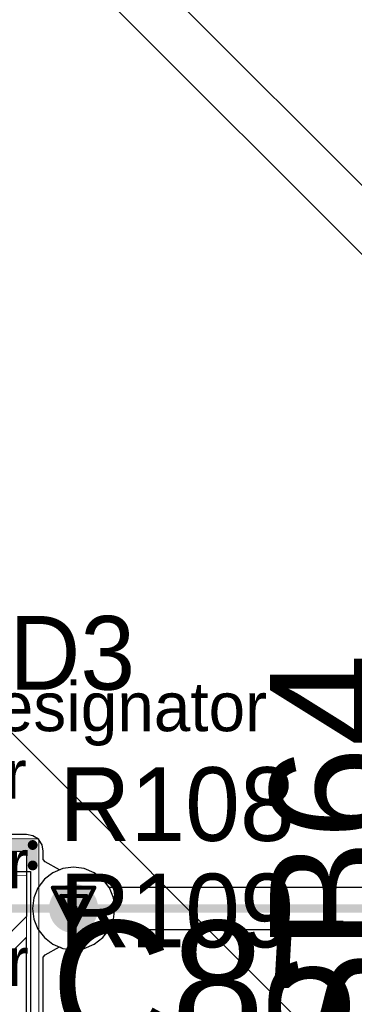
# Model space of a CAD drawing. Header units: millimetres. Extents: x 138 to 555, y 26 to 334.
# Tile 178 of 256: x 201 to 205, y 169 to 181. Entities that reach past the tile are written whole.
import ezdxf

# ---------------------------------------------------------------- set-up
doc = ezdxf.new("R2010")
doc.units = ezdxf.units.MM
for name, color, linetype in [('BottomLayer', 5, 'Continuous'), ('DrillDrawing', 1, 'Continuous'), ('Mechanical20', 56, 'Continuous'), ('Mechanical27', 56, 'Continuous'), ('MidLayer1', 16, 'Continuous'), ('MidLayer2', 76, 'Continuous'), ('MidLayer3', 90, 'Continuous'), ('MidLayer4', 156, 'Continuous'), ('MultiLayer', 9, 'Continuous'), ('TopLayer', 1, 'Continuous'), ('TopOverlay', 2, 'Continuous'), ('TopPaste', 8, 'Continuous'), ('TopSolder', 216, 'Continuous'), ('ViaHoleLayer', 16, 'Continuous')]:
    doc.layers.add(name, color=color, linetype=linetype)

# ---------------------------------------------------------------- blocks, each defined once
blk = doc.blocks.new('SOLDER_BRIDGE_R0603_0R_964')
at = {"layer": 'Mechanical20', "const_width": 0.01}
for points in [[(-0.2, 0.65), (-1.35, 0.65)], [(-1.35, -0.65), (-1.35, 0.65)], [(1.35, 0.65), (-0.2, 0.65)], [(1.35, -0.65), (1.35, 0.65)], [(1.35, -0.65), (-1.35, -0.65)]]:
    blk.add_lwpolyline(points, dxfattribs=at)
at = {"layer": 'Mechanical20', "const_width": 0.005}
for points in [[(-1.352, 0.65, 1), (-1.348, 0.65, 1)], [(-1.352, 0.65, 1), (-1.348, 0.65, 1)], [(-0.202, 0.65, 1), (-0.198, 0.65, 1)], [(-0.202, 0.65, 1), (-0.198, 0.65, 1)], [(1.348, 0.65, 1), (1.352, 0.65, 1)], [(1.348, 0.65, 1), (1.352, 0.65, 1)], [(-1.352, -0.65, 1), (-1.348, -0.65, 1)], [(-1.352, -0.65, 1), (-1.348, -0.65, 1)], [(1.348, -0.65, 1), (1.352, -0.65, 1)], [(1.348, -0.65, 1), (1.352, -0.65, 1)]]:
    blk.add_lwpolyline(points, format="xyb", close=True, dxfattribs=at)
at = {"layer": 'Mechanical27', "const_width": 0.01}
for points in [[(-0.9, -0.5), (-0.9, 0.5)], [(0.9, 0.5), (-0.9, 0.5)], [(0.9, -0.5), (0.9, 0.5)], [(0.9, -0.5), (-0.9, -0.5)]]:
    blk.add_lwpolyline(points, dxfattribs=at)
at = {"layer": 'Mechanical27', "const_width": 0.005}
for points in [[(-0.903, 0.5, 1), (-0.898, 0.5, 1)], [(-0.903, 0.5, 1), (-0.898, 0.5, 1)], [(0.898, 0.5, 1), (0.903, 0.5, 1)], [(0.898, 0.5, 1), (0.903, 0.5, 1)], [(-0.903, -0.5, 1), (-0.898, -0.5, 1)], [(-0.903, -0.5, 1), (-0.898, -0.5, 1)], [(0.898, -0.5, 1), (0.903, -0.5, 1)], [(0.898, -0.5, 1), (0.903, -0.5, 1)]]:
    blk.add_lwpolyline(points, format="xyb", close=True, dxfattribs=at)
at = {"layer": 'TopLayer'}
for p, q in [((-1.2, -0.5), (-1.2, 0.5)), ((-1.2, 0.5), (-0.4, 0.5)), ((-0.4, 0.5), (0.1, 0)), ((-0.15, 0.5), (-0.15, 0.5)), ((-0.15, 0.5), (0.35, 0)), ((1.2, 0.5), (-0.15, 0.5)), ((1.2, -0.5), (1.2, 0.5)), ((0.1, 0), (-0.4, -0.5)), ((0.35, 0), (-0.15, -0.5)), ((-1.2, -0.5), (-1.2, -0.5)), ((-0.4, -0.5), (-1.2, -0.5)), ((-0.15, -0.5), (1.2, -0.5))]:
    blk.add_line(p, q, dxfattribs=at)
at = {"layer": 'TopLayer', "const_width": 0.127}
for points in [[(-0.563, 0, 1), (-0.436, 0, 1)], [(0.536, 0, 1), (0.663, 0, 1)]]:
    blk.add_lwpolyline(points, format="xyb", close=True, dxfattribs=at)
at = {"layer": 'TopOverlay', "const_width": 0.12}
for points in [[(-1.275, 0.175), (-1.275, 0.575)], [(-1.025, 0.575), (-1.275, 0.575)], [(1.275, 0.575), (1.025, 0.575)], [(1.275, -0.575), (1.275, 0.575)], [(-1.275, -0.575), (-1.275, 0.175)], [(-1.025, -0.575), (-1.275, -0.575)], [(1.275, -0.575), (1.025, -0.575)]]:
    blk.add_lwpolyline(points, dxfattribs=at)
at = {"layer": 'TopOverlay', "const_width": 0.06}
for points in [[(-1.305, 0.575, 1), (-1.245, 0.575, 1)], [(-1.305, 0.575, 1), (-1.245, 0.575, 1)], [(-1.055, 0.575, 1), (-0.995, 0.575, 1)], [(0.995, 0.575, 1), (1.055, 0.575, 1)], [(1.245, 0.575, 1), (1.305, 0.575, 1)], [(1.245, 0.575, 1), (1.305, 0.575, 1)], [(-1.305, 0.175, 1), (-1.245, 0.175, 1)], [(-1.305, 0.175, 1), (-1.245, 0.175, 1)], [(-1.305, -0.575, 1), (-1.245, -0.575, 1)], [(-1.305, -0.575, 1), (-1.245, -0.575, 1)], [(-1.055, -0.575, 1), (-0.995, -0.575, 1)], [(0.995, -0.575, 1), (1.055, -0.575, 1)], [(1.245, -0.575, 1), (1.305, -0.575, 1)], [(1.245, -0.575, 1), (1.305, -0.575, 1)]]:
    blk.add_lwpolyline(points, format="xyb", close=True, dxfattribs=at)
at = {"layer": 'TopPaste', "const_width": 0.127}
for points in [[(-0.563, 0, 1), (-0.436, 0, 1)], [(0.536, 0, 1), (0.663, 0, 1)]]:
    blk.add_lwpolyline(points, format="xyb", close=True, dxfattribs=at)
at = {"layer": 'TopSolder'}
for p, q in [((-0.95, 0.55), (-0.95, 0.55)), ((-0.95, 0.55), (0.95, 0.55)), ((-0.95, -0.55), (-0.95, 0.55)), ((0.95, 0.55), (0.95, -0.55)), ((0.95, -0.55), (-0.95, -0.55))]:
    blk.add_line(p, q, dxfattribs=at)
at = {"layer": 'TopSolder', "const_width": 0.177}
for points in [[(-0.588, 0, 1), (-0.412, 0, 1)], [(0.512, 0, 1), (0.688, 0, 1)]]:
    blk.add_lwpolyline(points, format="xyb", close=True, dxfattribs=at)

msp = doc.modelspace()

# ---------------------------------------------------------------- linework, layer by layer
at = {"layer": 'BottomLayer'}
for p, q in [((201.343, 170.319), (201.239, 170.239)), ((201.465, 170.37), (201.343, 170.319)), ((201.595, 170.387), (201.465, 170.37)), ((201.726, 170.37), (201.595, 170.387)), ((201.848, 170.319), (201.726, 170.37)), ((201.952, 170.239), (201.848, 170.319)), ((201.239, 170.239), (201.159, 170.135)), ((202.03, 170.137), (201.952, 170.239)), ((201.159, 170.135), (201.108, 170.013)), ((211.445, 170.137), (202.03, 170.137)), ((201.108, 170.013), (201.091, 169.882)), ((201.091, 169.882), (201.108, 169.752)), ((201.108, 169.752), (201.159, 169.63)), ((201.159, 169.63), (201.239, 169.526)), ((201.952, 169.526), (202.03, 169.627)), ((202.03, 169.627), (211.34, 169.627)), ((201.239, 169.526), (201.343, 169.446)), ((201.343, 169.446), (201.465, 169.395)), ((201.726, 169.395), (201.848, 169.446)), ((201.848, 169.446), (201.952, 169.526)), ((201.465, 169.395), (201.595, 169.378)), ((201.595, 169.378), (201.726, 169.395))]:
    msp.add_line(p, q, dxfattribs=at)
for points, const_width in [([(201.445, 169.882, 1), (201.745, 169.882, 1)], 0.3), ([(201.57, 169.882, 1), (201.62, 169.882, 1)], 0.05)]:
    msp.add_lwpolyline(points, format="xyb", close=True, dxfattribs=dict(at, const_width=const_width))
at = {"layer": 'BottomLayer', "const_width": 0.1}
msp.add_lwpolyline([(201.595, 169.882), (211.445, 169.882)], dxfattribs=at)
at = {"layer": 'DrillDrawing', "const_width": 0.0508}
for points in [[(201.341, 170.136), (201.849, 170.136)], [(201.341, 170.136), (201.595, 169.628)], [(201.595, 169.628), (201.849, 170.136)], [(201.443, 170.035), (201.748, 170.035)], [(201.443, 170.035), (201.595, 169.73)], [(201.595, 169.73), (201.748, 170.035)]]:
    msp.add_lwpolyline(points, dxfattribs=at)
at = {"layer": 'DrillDrawing', "const_width": 0.0254}
for points in [[(201.329, 170.136, 1), (201.354, 170.136, 1)], [(201.329, 170.136, 1), (201.354, 170.136, 1)], [(201.837, 170.136, 1), (201.862, 170.136, 1)], [(201.837, 170.136, 1), (201.862, 170.136, 1)], [(201.43, 170.035, 1), (201.456, 170.035, 1)], [(201.43, 170.035, 1), (201.456, 170.035, 1)], [(201.735, 170.035, 1), (201.761, 170.035, 1)], [(201.735, 170.035, 1), (201.761, 170.035, 1)], [(201.583, 169.73, 1), (201.608, 169.73, 1)], [(201.583, 169.73, 1), (201.608, 169.73, 1)], [(201.583, 169.628, 1), (201.608, 169.628, 1)], [(201.583, 169.628, 1), (201.608, 169.628, 1)]]:
    msp.add_lwpolyline(points, format="xyb", close=True, dxfattribs=at)
at = {"layer": 'MidLayer1'}
for p, q in [((208.345, 175.484), (201.598, 182.231)), ((200.947, 182.041), (207.041, 175.947)), ((205.532, 167.335), (199.469, 173.398))]:
    msp.add_line(p, q, dxfattribs=at)
at = {"layer": 'MidLayer1', "const_width": 0.3}
msp.add_lwpolyline([(201.445, 169.882, 1), (201.745, 169.882, 1)], format="xyb", close=True, dxfattribs=at)
at = {"layer": 'MidLayer2'}
for p, q in [((201.343, 170.319), (201.239, 170.239)), ((201.465, 170.37), (201.343, 170.319)), ((201.595, 170.387), (201.465, 170.37)), ((201.726, 170.37), (201.595, 170.387)), ((201.848, 170.319), (201.726, 170.37)), ((201.952, 170.239), (201.848, 170.319)), ((201.239, 170.239), (201.159, 170.135)), ((202.032, 170.135), (201.952, 170.239)), ((201.159, 170.135), (201.108, 170.013)), ((202.083, 170.013), (202.032, 170.135)), ((201.108, 170.013), (201.091, 169.882)), ((202.1, 169.882), (202.083, 170.013)), ((201.091, 169.882), (201.108, 169.752)), ((202.083, 169.752), (202.1, 169.882)), ((201.108, 169.752), (201.159, 169.63)), ((202.032, 169.63), (202.083, 169.752)), ((201.159, 169.63), (201.239, 169.526)), ((201.952, 169.526), (202.032, 169.63)), ((201.239, 169.526), (201.343, 169.446)), ((201.343, 169.446), (201.465, 169.395)), ((201.726, 169.395), (201.848, 169.446)), ((201.848, 169.446), (201.952, 169.526)), ((201.465, 169.395), (201.595, 169.378)), ((201.595, 169.378), (201.726, 169.395))]:
    msp.add_line(p, q, dxfattribs=at)
at = {"layer": 'MidLayer2', "const_width": 0.3}
msp.add_lwpolyline([(201.445, 169.882, 1), (201.745, 169.882, 1)], format="xyb", close=True, dxfattribs=at)
at = {"layer": 'MidLayer3'}
for p, q in [((201.343, 170.319), (201.239, 170.239)), ((201.465, 170.37), (201.343, 170.319)), ((201.595, 170.387), (201.465, 170.37)), ((201.726, 170.37), (201.595, 170.387)), ((201.848, 170.319), (201.726, 170.37)), ((201.952, 170.239), (201.848, 170.319)), ((201.239, 170.239), (201.159, 170.135)), ((202.032, 170.135), (201.952, 170.239)), ((201.159, 170.135), (201.108, 170.013)), ((202.083, 170.013), (202.032, 170.135)), ((201.108, 170.013), (201.091, 169.882)), ((202.1, 169.882), (202.083, 170.013)), ((201.091, 169.882), (201.108, 169.752)), ((202.083, 169.752), (202.1, 169.882)), ((201.108, 169.752), (201.159, 169.63)), ((202.032, 169.63), (202.083, 169.752)), ((201.159, 169.63), (201.239, 169.526)), ((201.952, 169.526), (202.032, 169.63)), ((201.239, 169.526), (201.343, 169.446)), ((201.343, 169.446), (201.465, 169.395)), ((201.726, 169.395), (201.848, 169.446)), ((201.848, 169.446), (201.952, 169.526)), ((201.465, 169.395), (201.595, 169.378)), ((201.595, 169.378), (201.726, 169.395))]:
    msp.add_line(p, q, dxfattribs=at)
at = {"layer": 'MidLayer3', "const_width": 0.3}
msp.add_lwpolyline([(201.445, 169.882, 1), (201.745, 169.882, 1)], format="xyb", close=True, dxfattribs=at)
at = {"layer": 'MidLayer4'}
for p, q in [((201.343, 170.319), (201.239, 170.239)), ((201.465, 170.37), (201.343, 170.319)), ((201.595, 170.387), (201.465, 170.37)), ((201.726, 170.37), (201.595, 170.387)), ((201.848, 170.319), (201.726, 170.37)), ((201.952, 170.239), (201.848, 170.319)), ((201.239, 170.239), (201.159, 170.135)), ((202.032, 170.135), (201.952, 170.239)), ((201.159, 170.135), (201.108, 170.013)), ((202.083, 170.013), (202.032, 170.135)), ((201.108, 170.013), (201.091, 169.882)), ((202.1, 169.882), (202.083, 170.013)), ((201.091, 169.882), (201.108, 169.752)), ((202.083, 169.752), (202.1, 169.882)), ((201.108, 169.752), (201.159, 169.63)), ((202.032, 169.63), (202.083, 169.752)), ((201.159, 169.63), (201.239, 169.526)), ((201.952, 169.526), (202.032, 169.63)), ((201.239, 169.526), (201.343, 169.446)), ((201.343, 169.446), (201.465, 169.395)), ((201.726, 169.395), (201.848, 169.446)), ((201.848, 169.446), (201.952, 169.526)), ((201.465, 169.395), (201.595, 169.378)), ((201.595, 169.378), (201.726, 169.395))]:
    msp.add_line(p, q, dxfattribs=at)
at = {"layer": 'MidLayer4', "const_width": 0.3}
msp.add_lwpolyline([(201.445, 169.882, 1), (201.745, 169.882, 1)], format="xyb", close=True, dxfattribs=at)
at = {"layer": 'MultiLayer', "const_width": 0.3}
msp.add_lwpolyline([(201.445, 169.882, 1), (201.745, 169.882, 1)], format="xyb", close=True, dxfattribs=at)
at = {"layer": 'TopLayer'}
for p, q in [((201.02, 170.786), (200.775, 170.786)), ((201.098, 170.771), (201.02, 170.786)), ((201.165, 170.727), (201.098, 170.771)), ((201.209, 170.66), (201.165, 170.727)), ((201.224, 170.582), (201.209, 170.66)), ((201.224, 170.479), (201.224, 170.582)), ((201.246, 170.45), (201.224, 170.479)), ((201.424, 170.353), (201.246, 170.45)), ((201.465, 170.37), (201.424, 170.353)), ((201.595, 170.387), (201.465, 170.37)), ((201.726, 170.37), (201.595, 170.387)), ((201.848, 170.319), (201.726, 170.37)), ((201.952, 170.239), (201.848, 170.319)), ((202.032, 170.135), (201.952, 170.239)), ((202.083, 170.013), (202.032, 170.135)), ((202.1, 169.882), (202.083, 170.013)), ((202.083, 169.752), (202.1, 169.882)), ((202.032, 169.63), (202.083, 169.752)), ((201.952, 169.526), (202.032, 169.63)), ((201.726, 169.395), (201.848, 169.446)), ((201.848, 169.446), (201.952, 169.526)), ((201.224, 169.286), (201.246, 169.315)), ((201.246, 169.315), (201.424, 169.412)), ((201.424, 169.412), (201.465, 169.395)), ((201.465, 169.395), (201.595, 169.378)), ((201.595, 169.378), (201.726, 169.395)), ((201.224, 168.182), (201.224, 169.286))]:
    msp.add_line(p, q, dxfattribs=at)
for points, const_width in [([(201.445, 169.882, 1), (201.745, 169.882, 1)], 0.3), ([(201.57, 169.882, 1), (201.62, 169.882, 1)], 0.05)]:
    msp.add_lwpolyline(points, format="xyb", close=True, dxfattribs=dict(at, const_width=const_width))
at = {"layer": 'TopLayer', "const_width": 0.1}
msp.add_lwpolyline([(200.52, 169.882), (201.595, 169.882)], dxfattribs=at)
at = {"layer": 'ViaHoleLayer', "const_width": 0.15}
msp.add_lwpolyline([(201.52, 169.882, 1), (201.67, 169.882, 1)], format="xyb", close=True, dxfattribs=at)

# ---------------------------------------------------------------- block references
at = {"rotation": 270}
msp.add_blockref('SOLDER_BRIDGE_R0603_0R_964', (200.52, 169.382), dxfattribs=at)

# ---------------------------------------------------------------- texts
at = {"layer": 'Mechanical27'}
for p in [(199.988, 172.047), (197.053, 171.221), (197.079, 170.129), (197.079, 168.935)]:
    msp.add_text('.designator', height=0.6, dxfattribs=at).set_placement(p)
at = {"layer": 'TopOverlay'}
for s, height, p in [('LD3', 0.9, (200.139, 172.554)), ('R108', 0.9, (201.42, 170.707)), ('R109', 0.9, (201.42, 169.407)), ('C85', 1.524, (201.32, 168.207))]:
    msp.add_text(s, height=height, dxfattribs=at).set_placement(p)
msp.add_text('SB64', height=1.524, rotation=90, dxfattribs=at).set_placement((205.52, 168.007))

doc.saveas('drawing.dxf')
